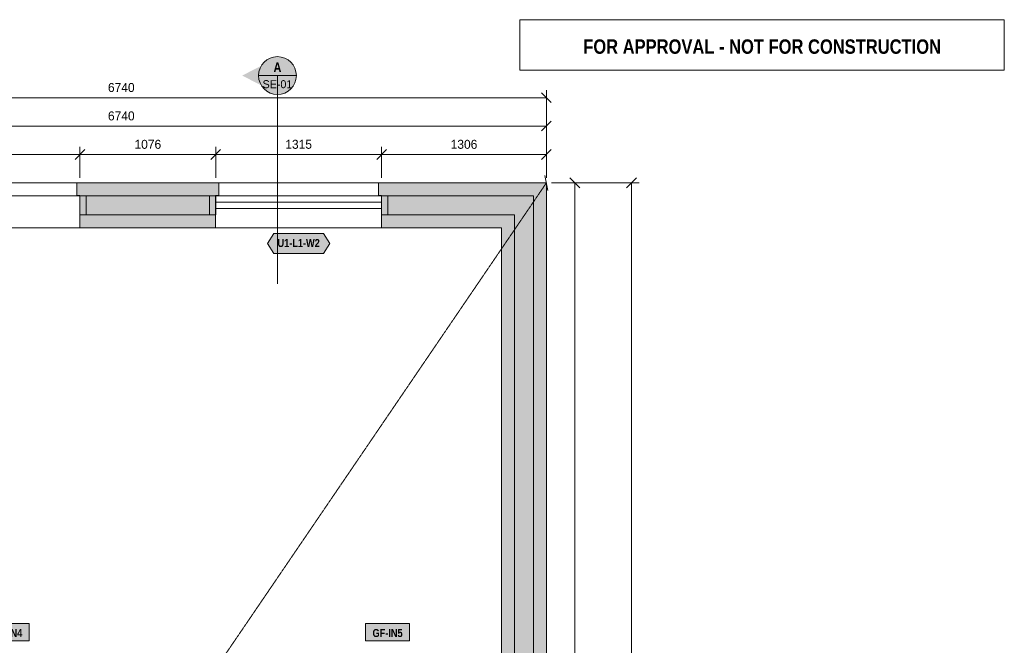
# Model space of a CAD drawing. Header units: millimetres. Extents: x -3480 to 10370, y -1834 to 11182.
# Tile 4 of 4: x 2565 to 10370, y 6227 to 11182. Entities that reach past the tile are written whole.
import ezdxf
from ezdxf.enums import TextEntityAlignment as Align

# ---------------------------------------------------------------- set-up
doc = ezdxf.new("R2010")
doc.units = ezdxf.units.MM
doc.linetypes.add('DASHED', pattern=[1.524, 1.27, -0.254])
for name, color, linetype in [('FILL-C_B2B2B5', 7, 'Continuous'), ('FILL-EPS', 7, 'Continuous'), ('FILL-RED', 7, 'Continuous'), ('FILL-TEAL_DK', 7, 'Continuous'), ('FILL-WHITE', 7, 'Continuous'), ('LINE-C_85297A', 7, 'Continuous'), ('LINE-C_85297A-DASH', 7, 'DASHED'), ('LINE-INK', 7, 'Continuous'), ('LINE-INK-DASH', 7, 'DASHED'), ('LINE-RED', 7, 'Continuous'), ('LINE-RED-DASH', 7, 'DASHED'), ('LINE-STEEL_GREY', 7, 'Continuous'), ('LINE-STEEL_GREY-DASH', 7, 'DASHED'), ('LINE-TEAL_DK', 7, 'Continuous'), ('TEXT-INK', 7, 'Continuous'), ('TEXT-RED', 7, 'Continuous'), ('TEXT-TEAL_DK', 7, 'Continuous')]:
    doc.layers.add(name, color=color, linetype=linetype)
doc.styles.add('OpenSansCondensed-Bold', font='OpenSansCondensed-Bold.ttf')

msp = doc.modelspace()

# ---------------------------------------------------------------- hatches: boundary and pattern name
at = {"layer": 'FILL-C_B2B2B5', "true_color": 0xb2b2b5}
h = msp.add_hatch(color=253, dxfattribs=at)
h.dxf.hatch_style = 1
h.paths.add_polyline_path([(4118, 9636), (3042.5, 9636), (3042.5, 9788.4), (4118, 9788.4)])
h = msp.add_hatch(color=253, dxfattribs=at)
h.dxf.hatch_style = 1
h.paths.add_polyline_path([(5433.5, 9788.4), (6638.4, 9788.4), (6638.4, 101.6), (5883, 101.6), (5883, 254), (6486, 254), (6486, 9636), (5433.5, 9636)])
at = {"layer": 'FILL-EPS', "true_color": 0xccffff}
h = msp.add_hatch(color=7, dxfattribs=at)
h.dxf.hatch_style = 1
h.paths.add_polyline_path([(4143, 9789.5), (4118, 9789.5), (4118, 9788.4), (3042.5, 9788.4), (3042.5, 9789.5), (3017.5, 9789.5), (3017.5, 9890), (4143, 9890)])
h = msp.add_hatch(color=7, dxfattribs=at)
h.dxf.hatch_style = 1
h.paths.add_polyline_path([(5433.5, 9789.5), (5408.5, 9789.5), (5408.5, 9890), (6740, 9890), (6740, 0), (5858, 0), (5858, 100.5), (5883, 100.5), (5883, 101.6), (6638.4, 101.6), (6638.4, 9788.4), (5433.5, 9788.4)])
h = msp.add_hatch(color=7, dxfattribs=at)
h.dxf.hatch_style = 1
h.paths.add_polyline_path([(4118, 9534.4), (3042.5, 9534.4), (3042.5, 9636), (4118, 9636)])
h = msp.add_hatch(color=7, dxfattribs=at)
h.dxf.hatch_style = 1
h.paths.add_polyline_path([(6384.4, 9534.4), (5433.5, 9534.4), (5433.5, 9636), (6486, 9636), (6486, 254), (5883, 254), (5883, 355.6), (6384.4, 355.6)])
at = {"layer": 'FILL-RED', "true_color": 0xb81a1f}
h = msp.add_hatch(color=242, dxfattribs=at)
h.dxf.hatch_style = 1
h.paths.add_polyline_path([(4328, 10740), (4608, 10597.5), (4608, 10882.5)])
at = {"layer": 'FILL-TEAL_DK', "true_color": 0x006b5c}
h = msp.add_hatch(color=126, dxfattribs=at)
h.dxf.hatch_style = 1
h.paths.add_polyline_path([(3042.5, 9788.2), (3092.5, 9788.2), (3092.5, 9635.8), (3042.5, 9635.8)])
h = msp.add_hatch(color=126, dxfattribs=at)
h.dxf.hatch_style = 1
h.paths.add_polyline_path([(4068.5, 9788.2), (4118.5, 9788.2), (4118.5, 9635.8), (4068.5, 9635.8)])
h = msp.add_hatch(color=126, dxfattribs=at)
h.dxf.hatch_style = 1
h.paths.add_polyline_path([(5433.5, 9635.8), (5433.5, 9788.2), (5483.5, 9788.2), (5483.5, 9635.8), (5433.5, 9635.8)])
at = {"layer": 'FILL-WHITE', "true_color": 0xffffff}
h = msp.add_hatch(color=7, dxfattribs=at)
h.dxf.hatch_style = 1
h.paths.add_polyline_path([(4758, 10740), (4752.9, 10778.8), (4737.9, 10815), (4714.1, 10846.1), (4683, 10869.9), (4646.8, 10884.9), (4608, 10890), (4569.2, 10884.9), (4533, 10869.9), (4501.9, 10846.1), (4478.1, 10815), (4463.1, 10778.8), (4458, 10740), (4463.1, 10701.2), (4478.1, 10665), (4501.9, 10633.9), (4533, 10610.1), (4569.2, 10595.1), (4608, 10590), (4646.8, 10595.1), (4683, 10610.1), (4714.1, 10633.9), (4737.9, 10665), (4752.9, 10701.2)])
h = msp.add_hatch(color=7, dxfattribs=at)
h.dxf.hatch_style = 1
h.paths.add_polyline_path([(4528.9, 9409.4), (4578.9, 9489.4), (4973.1, 9489.4), (5023.1, 9409.4), (4973.1, 9329.4), (4578.9, 9329.4)])
h = msp.add_hatch(color=7, dxfattribs=at)
h.dxf.hatch_style = 1
h.paths.add_polyline_path([(2291.2, 6262.9), (2640.3, 6262.9), (2640.3, 6401.1), (2291.2, 6401.1)])
h = msp.add_hatch(color=7, dxfattribs=at)
h.dxf.hatch_style = 1
h.paths.add_polyline_path([(5306.2, 6262.9), (5655.3, 6262.9), (5655.3, 6401.1), (5306.2, 6401.1)])

# ---------------------------------------------------------------- linework, layer by layer
at = {"layer": 'LINE-C_85297A', "lineweight": 5}
msp.add_line((6751.2, 9831), (6728.8, 9949), dxfattribs=at)
at = {"layer": 'LINE-C_85297A-DASH', "lineweight": 5}
msp.add_line((0, 0), (6740, 9890), dxfattribs=at)
at = {"layer": 'LINE-INK', "lineweight": 5}
for p, q in [((6740, 9930), (6740, 10625)), ((6740, 10565), (0, 10565)), ((6778.9, 10526.1), (6701.1, 10603.9)), ((6740, 9930), (6740, 10400)), ((0, 10340), (6740, 10340)), ((6701.1, 10301.1), (6778.9, 10378.9)), ((3003.6, 10076.1), (3081.4, 10153.9)), ((3042.5, 9930), (3042.5, 10175)), ((4079.6, 10076.1), (4157.4, 10153.9)), ((4118.5, 9930), (4118.5, 10175)), ((5394.6, 10076.1), (5472.4, 10153.9)), ((5433.5, 9930), (5433.5, 10175)), ((6701.1, 10076.1), (6778.9, 10153.9)), ((6740, 9930), (6740, 10175)), ((0, 10115), (6740, 10115)), ((6926.1, 9928.9), (7003.9, 9851.1)), ((7376.1, 9851.1), (7453.9, 9928.9)), ((5433.5, 9890), (4118.5, 9890)), ((6780, 9890), (7025, 9890)), ((6780, 9890), (7475, 9890)), ((6965, 9890), (6965, 0)), ((7415, 0), (7415, 9890)), ((5433.5, 9737.2), (4118.5, 9737.2)), ((5433.5, 9687.2), (4118.5, 9687.2)), ((5433.5, 9534.4), (4118.5, 9534.4))]:
    msp.add_line(p, q, dxfattribs=at)
for points in [[(4143, 9890), (4143, 9789.5), (4118, 9789.5), (4118, 9534.4), (3042.5, 9534.4), (3042.5, 9789.5), (3017.5, 9789.5), (3017.5, 9890)], [(6384.4, 355.6), (6384.4, 9534.4), (5433.5, 9534.4), (5433.5, 9789.5), (5408.5, 9789.5), (5408.5, 9890), (6740, 9890), (6740, 0), (5858, 0), (5858, 100.5), (5883, 100.5), (5883, 355.6)], [(2291.2, 6262.9), (2640.3, 6262.9), (2640.3, 6401.1), (2291.2, 6401.1)], [(5306.2, 6262.9), (5655.3, 6262.9), (5655.3, 6401.1), (5306.2, 6401.1)]]:
    msp.add_lwpolyline(points, close=True, dxfattribs=at)
at = {"layer": 'LINE-INK-DASH', "lineweight": 5}
for p, q in [((3042.5, 9890), (772.5, 9890)), ((3042.5, 9534.4), (772.5, 9534.4))]:
    msp.add_line(p, q, dxfattribs=at)
at = {"layer": 'LINE-RED', "lineweight": 5}
msp.add_line((4458, 10740), (4758, 10740), dxfattribs=at)
msp.add_lwpolyline([(6530.4, 10782.5), (10370, 10782.5), (10370, 11182.5), (6530.4, 11182.5)], close=True, dxfattribs=at)
msp.add_circle((4608, 10740), 150, dxfattribs=at)
at = {"layer": 'LINE-RED-DASH', "lineweight": 5}
msp.add_line((4608, 10740), (4608, 9090), dxfattribs=at)
at = {"layer": 'LINE-STEEL_GREY', "lineweight": 5}
for points in [[(4118, 9636), (3042.5, 9636), (3042.5, 9788.4), (4118, 9788.4)], [(5433.5, 9788.4), (6638.4, 9788.4), (6638.4, 101.6), (5883, 101.6), (5883, 254), (6486, 254), (6486, 9636), (5433.5, 9636)]]:
    msp.add_lwpolyline(points, close=True, dxfattribs=at)
at = {"layer": 'LINE-STEEL_GREY-DASH', "lineweight": 5}
for points in [[(0, 9890), (-0.8, 9890.8), (0, 9890), (6740, 9890), (6740, 0), (6740.4, -0.4), (6742.3, -2.3), (6740.9, -0.8), (6740.6, -0.6), (6740.3, -0.3), (6740.2, -0.2), (6740, 0), (0, 0)], [(6740.2, 9890.2), (6740.3, 9890.3), (6740.6, 9890.6), (6741.5, 9891.5), (6740.4, 9890.4), (6740, 9890)], [(6638.4, 101.6), (6638.4, 9788.4), (101.6, 9788.4), (101.6, 101.6)]]:
    msp.add_lwpolyline(points, close=True, dxfattribs=at)
at = {"layer": 'LINE-TEAL_DK', "lineweight": 5}
for points in [[(3042.5, 9788.2), (3092.5, 9788.2), (3092.5, 9635.8), (3042.5, 9635.8)], [(4068.5, 9788.2), (4118.5, 9788.2), (4118.5, 9788.2), (4118.5, 9788.2), (4118.5, 9635.8), (4118.5, 9635.8), (4118.5, 9635.8), (4068.5, 9635.8)], [(5433.5, 9635.8), (5433.5, 9788.2), (5433.5, 9788.2), (5433.5, 9788.2), (5483.5, 9788.2), (5483.5, 9788.2), (5483.5, 9788.2), (5483.5, 9635.8), (5483.5, 9635.8), (5483.5, 9635.8), (5433.5, 9635.8), (5433.5, 9635.8)], [(4528.9, 9409.4), (4578.9, 9489.4), (4973.1, 9489.4), (5023.1, 9409.4), (4973.1, 9329.4), (4578.9, 9329.4)]]:
    msp.add_lwpolyline(points, close=True, dxfattribs=at)

# ---------------------------------------------------------------- texts
at = {"layer": 'TEXT-INK'}
for s, p in [('6740', (3370, 10610)), ('6740', (3370, 10385)), ('1076', (3580.5, 10160)), ('1315', (4776, 10160)), ('1306', (6086.8, 10160))]:
    msp.add_text(s, height=71.12, dxfattribs=at).set_placement(p, align=Align.CENTER)
at = {"layer": 'TEXT-INK', "style": 'OpenSansCondensed-Bold'}
for s, p in [('GF-IN4', (2465.8, 6292.9)), ('GF-IN5', (5480.8, 6292.9))]:
    msp.add_text(s, height=63.5, dxfattribs=at).set_placement(p, align=Align.CENTER)
at = {"layer": 'TEXT-RED', "style": 'OpenSansCondensed-Bold'}
for s, height, p in [('FOR APPROVAL - NOT FOR CONSTRUCTION', 114.3, (8450.2, 10912.5)), ('A', 76.2, (4608, 10767.5))]:
    msp.add_text(s, height=height, dxfattribs=at).set_placement(p, align=Align.CENTER)
at = {"layer": 'TEXT-RED'}
msp.add_text('SE-01', height=63.5, dxfattribs=at).set_placement((4608, 10640), align=Align.CENTER)
at = {"layer": 'TEXT-TEAL_DK', "style": 'OpenSansCondensed-Bold'}
msp.add_text('U1-L1-W2', height=63.5, dxfattribs=at).set_placement((4776, 9381.9), align=Align.CENTER)

doc.saveas('drawing.dxf')
